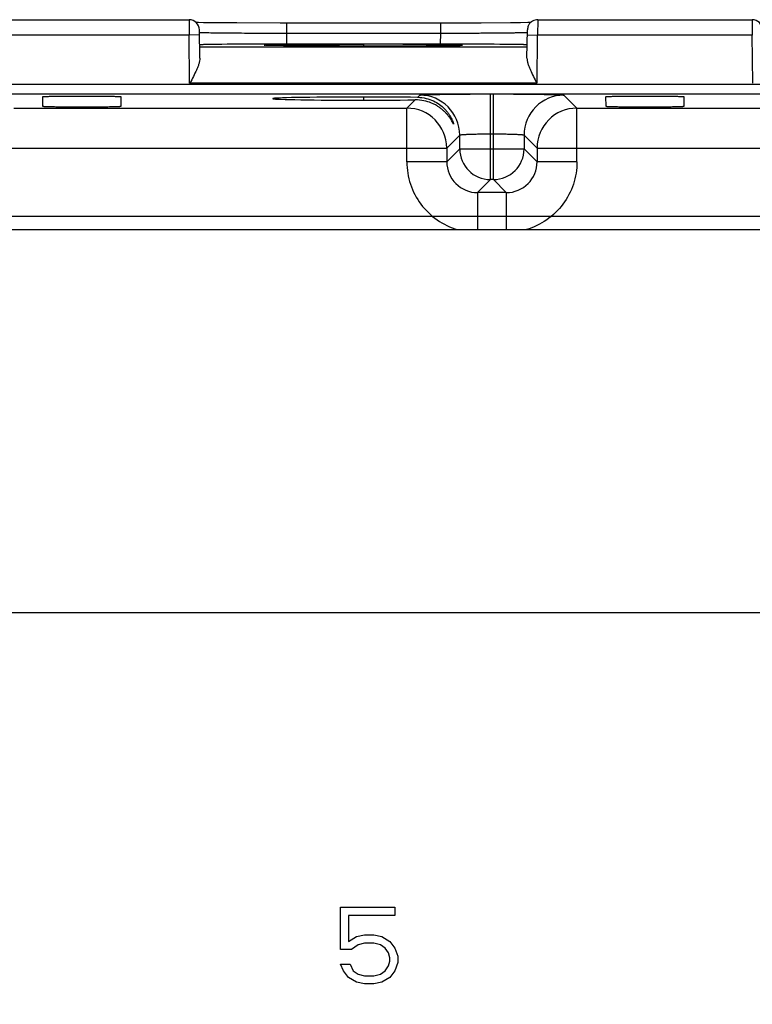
# Model space of a CAD drawing. Header units: inches. Extents: x 0 to 34, y 0 to 22.
# Tile 52 of 68: x 16.1 to 17.5, y 16.3 to 18.2. Entities that reach past the tile are written whole.
import ezdxf

# ---------------------------------------------------------------- set-up
doc = ezdxf.new("R2010")
doc.units = ezdxf.units.IN
doc.header["$LTSCALE"] = 1.87
doc.header["$MEASUREMENT"] = 0
doc.layers.get('0').update_dxf_attribs({"linetype": 'CONTINUOUS'})
doc.layers.add('DIMENSIONS', color=7, linetype='CONTINUOUS')
doc.styles.get("Standard").update_dxf_attribs({"font": 'txt', "width": 0.8})
doc.dimstyles.new('DIMSTYLE_1', dxfattribs={"dimtxt": 0.125, "dimasz": 0.18, "dimexe": 0.18, "dimexo": 0.0625, "dimgap": 0.09, "dimtad": 0, "dimtih": 1, "dimtoh": 1, "dimzin": 4, "dimdsep": 46, "dimtxsty": 'STANDARD', "dimblk": '_FILLED', "dimblk1": '_FILLED', "dimblk2": '_FILLED', "dimcen": 0.09, "dimadec": 0, "dimazin": 0, "dimtp": 0.01, "dimtm": 0.01, "dimtfac": 1, "dimtofl": 0, "dimtmove": 0, "dimatfit": 3, "dimldrblk": '_FILLED', "dimfxl": 1, "dimtolj": 1, "dimtzin": 4, "dimarcsym": 0})

# ---------------------------------------------------------------- blocks, each defined once
blk = doc.blocks.new('*D28')
at = {"layer": 'DIMENSIONS', "color": 2, "linetype": 'CONTINUOUS'}
blk.add_line((11.6309, 17.8466), (22.5948, 17.8466), dxfattribs=at)
at = {"layer": 'DIMENSIONS', "color": 2, "linetype": 'CONTINUOUS', "insert": (22.6573, 17.9091), "char_height": 0.125, "width": 1.125, "attachment_point": 1, "line_spacing_factor": 0.9}
blk.add_mtext('3.07{\\Ftxt.shx;\\W1.000000;\\H0.125000; }[77.9]', dxfattribs=at)
blk = doc.blocks.new('_FILLED')
at = {"color": 0, "linetype": 'BYBLOCK'}
blk.add_solid([(0, 0), (-1, 0.174), (-1, -0.174)], dxfattribs=at)

msp = doc.modelspace()

# ---------------------------------------------------------------- linework, layer by layer
at = {"color": 7, "linetype": 'CONTINUOUS'}
for p, q in [((16.0247, 18.2308), (16.4437, 18.2308)), ((16.4437, 18.2308), (16.4439, 18.2008)), ((16.4619, 18.2251), (16.4566, 18.2252)), ((16.4719, 18.2249), (16.4619, 18.2251)), ((16.4916, 18.2247), (16.4719, 18.2249)), ((16.5367, 18.2244), (16.4916, 18.2247)), ((16.6218, 18.2242), (16.5367, 18.2244)), ((17.0139, 18.2243), (16.6218, 18.2242)), ((16.6338, 18.2242), (16.6338, 18.2045)), ((16.9346, 18.2242), (16.9346, 18.2045)), ((17.0714, 18.2247), (17.0139, 18.2243)), ((17.0913, 18.2249), (17.0714, 18.2247)), ((17.1057, 18.2251), (17.0913, 18.2249)), ((17.1117, 18.2252), (17.1057, 18.2251)), ((17.1247, 18.2308), (17.1245, 18.2008)), ((17.1247, 18.2308), (17.5437, 18.2308)), ((17.5437, 18.2308), (17.5439, 18.2008)), ((16.4647, 18.1559), (16.4637, 18.2112)), ((16.6338, 18.2045), (16.9346, 18.2045)), ((16.6338, 18.2045), (16.6342, 18.1831)), ((16.9346, 18.2045), (16.9342, 18.1831)), ((17.1037, 18.1559), (17.1047, 18.2112)), ((16.4439, 18.2008), (16.0237, 18.2008)), ((16.4639, 18.2012), (16.4439, 18.2008)), ((16.4447, 18.1069), (16.4439, 18.2008)), ((17.1045, 18.2012), (17.1245, 18.2008)), ((17.1237, 18.2008), (17.1229, 18.1069)), ((17.5439, 18.2008), (17.1237, 18.2008)), ((17.5447, 18.1069), (17.5439, 18.2008)), ((17.1041, 18.1769), (16.4643, 18.1769)), ((16.5927, 18.183), (16.5816, 18.183)), ((16.6051, 18.1831), (16.5927, 18.183)), ((16.6148, 18.1803), (16.6042, 18.1805)), ((16.6342, 18.1831), (16.6051, 18.1831)), ((16.6344, 18.18), (16.6148, 18.1803)), ((16.9342, 18.1831), (16.6342, 18.1831)), ((16.6757, 18.1797), (16.6344, 18.18)), ((16.7394, 18.1794), (16.6757, 18.1797)), ((16.8345, 18.1794), (16.7394, 18.1794)), ((16.7842, 18.1828), (16.7842, 18.1794)), ((16.9066, 18.1798), (16.8345, 18.1794)), ((16.9422, 18.1801), (16.9066, 18.1798)), ((16.9633, 18.1831), (16.9342, 18.1831)), ((16.9646, 18.1817), (16.9414, 18.1821)), ((16.9414, 18.1801), (16.9681, 18.1805)), ((16.9569, 18.1803), (16.9422, 18.1801)), ((16.9642, 18.1805), (16.9569, 18.1803)), ((16.976, 18.183), (16.9633, 18.1831)), ((16.9697, 18.1806), (16.9642, 18.1805)), ((16.9681, 18.1805), (16.9691, 18.1806)), ((16.9867, 18.183), (16.976, 18.183)), ((11.9519, 18.1048), (20.5329, 18.1048)), ((17.1229, 18.1069), (16.4447, 18.1069)), ((11.9519, 18.0858), (20.5329, 18.0858)), ((16.1582, 18.0612), (16.158, 18.0804)), ((16.3104, 18.0804), (16.3102, 18.0612)), ((16.7842, 18.0797), (16.7842, 18.0735)), ((16.8852, 18.0741), (16.8691, 18.0579)), ((16.8944, 18.0833), (16.8902, 18.0791)), ((17.0324, 17.9183), (17.0324, 18.0857)), ((17.038, 17.9183), (17.038, 18.0857)), ((17.2013, 18.0579), (17.176, 18.0833)), ((17.2582, 18.0612), (17.258, 18.0804)), ((17.4104, 18.0804), (17.4102, 18.0612)), ((16.1013, 18.0579), (16.8691, 18.0579)), ((16.8691, 17.9529), (16.8691, 18.0579)), ((17.2013, 18.0579), (17.9691, 18.0579)), ((17.2013, 17.9529), (17.2013, 18.0579)), ((16.947, 17.98), (16.9724, 18.0053)), ((16.9724, 17.9783), (16.9724, 18.0053)), ((17.0324, 18.0077), (17.038, 18.0077)), ((17.098, 18.0053), (17.098, 17.9783)), ((17.098, 18.0053), (17.1233, 17.98)), ((16.0233, 17.98), (16.947, 17.98)), ((16.947, 17.98), (16.947, 17.9529)), ((16.9724, 17.9783), (16.947, 17.9529)), ((16.9724, 17.9783), (17.098, 17.9783)), ((17.1233, 17.9529), (17.098, 17.9783)), ((17.1233, 17.98), (18.047, 17.98)), ((17.1233, 17.98), (17.1233, 17.9529)), ((16.947, 17.9529), (16.8691, 17.9529)), ((17.2013, 17.9529), (17.1233, 17.9529)), ((17.007, 17.8929), (17.0324, 17.9183)), ((17.038, 17.9183), (17.0324, 17.9183)), ((17.038, 17.9183), (17.0633, 17.8929)), ((17.0633, 17.8929), (17.007, 17.8929)), ((17.007, 17.8929), (17.007, 17.8206)), ((17.0633, 17.8929), (17.0633, 17.8206)), ((12.1231, 17.8206), (20.3656, 17.8206)), ((12.1231, 17.0726), (20.3656, 17.0726)), ((16.7394, 16.4962), (16.8454, 16.4962)), ((16.7394, 16.4134), (16.7394, 16.4962)), ((16.8454, 16.4962), (16.8454, 16.4803)), ((16.8454, 16.4803), (16.755, 16.4803)), ((16.755, 16.4803), (16.755, 16.4294)), ((16.755, 16.4294), (16.7706, 16.4389)), ((16.7706, 16.4389), (16.7861, 16.4421)), ((16.7861, 16.4421), (16.8048, 16.4421)), ((16.8048, 16.4421), (16.8204, 16.4389)), ((16.8204, 16.4389), (16.836, 16.4294)), ((16.7737, 16.423), (16.7612, 16.4134)), ((16.7861, 16.4262), (16.7737, 16.423)), ((16.8048, 16.4262), (16.7861, 16.4262)), ((16.8173, 16.423), (16.8048, 16.4262)), ((16.8267, 16.4166), (16.8173, 16.423)), ((16.8329, 16.4071), (16.8267, 16.4166)), ((16.836, 16.4294), (16.8454, 16.4166)), ((16.8454, 16.4166), (16.8516, 16.4007)), ((16.7612, 16.4134), (16.7394, 16.4134)), ((16.836, 16.3975), (16.8329, 16.4071)), ((16.836, 16.3912), (16.836, 16.3975)), ((16.8516, 16.4007), (16.8516, 16.388)), ((16.7394, 16.3848), (16.7581, 16.3848)), ((16.7456, 16.3721), (16.7394, 16.3848)), ((16.7581, 16.3848), (16.7643, 16.3721)), ((16.8267, 16.3721), (16.8329, 16.3816)), ((16.8329, 16.3816), (16.836, 16.3912)), ((16.8516, 16.388), (16.8454, 16.3721)), ((16.755, 16.3593), (16.7456, 16.3721)), ((16.7706, 16.3498), (16.755, 16.3593)), ((16.7643, 16.3721), (16.7737, 16.3657)), ((16.7737, 16.3657), (16.7861, 16.3625)), ((16.7861, 16.3625), (16.8048, 16.3625)), ((16.8048, 16.3625), (16.8173, 16.3657)), ((16.8173, 16.3657), (16.8267, 16.3721)), ((16.836, 16.3593), (16.8204, 16.3498)), ((16.8454, 16.3721), (16.836, 16.3593)), ((16.7861, 16.3466), (16.7706, 16.3498)), ((16.8048, 16.3466), (16.7861, 16.3466)), ((16.8204, 16.3498), (16.8048, 16.3466))]:
    msp.add_line(p, q, dxfattribs=at)
for points in [[(16.6042, 18.1805), (16.599, 18.1806), (16.597, 18.1807), (16.5953, 18.1807), (16.594, 18.1808), (16.5932, 18.1808), (16.5931, 18.1808)], [(16.9757, 18.1809), (16.9757, 18.1809), (16.9754, 18.1808), (16.9746, 18.1808), (16.9734, 18.1807), (16.9717, 18.1807), (16.9697, 18.1806)]]:
    msp.add_lwpolyline(points, dxfattribs=at)
for centre, radius, start, end in [((16.4437, 18.2108), 0.02, 1.0002, 90.0017), ((17.5437, 18.2108), 0.02, 1.0002, 90.0017), ((16.6021, 8.2598), 9.9233, 90.11802, 90.60865), ((16.7827, 40.8939), 22.7145, 270.00373, 270.15448), ((16.8, 34.1442), 15.9648, 270.1576, 270.35276), ((16.8466, 26.518), 8.3385, 270.35518, 270.65103), ((16.9663, 8.2597), 9.9233, 89.39135, 89.88198), ((16.8861, 17.993), 0.0811, 87.3648, 90.6921), ((16.8944, 18.0053), 0.078, 0.0214, 89.9789), ((17.176, 18.0053), 0.078, 90.021, 179.979), ((16.869, 17.9799), 0.078, 0.0954, 89.9804), ((17.2014, 17.9799), 0.078, 90.021, 179.979), ((17.0324, 17.9783), 0.06, 180.0209, 269.979), ((17.038, 17.9783), 0.06, 270.0209, 359.979), ((17.007, 17.9529), 0.06, 179.9647, 270.0353), ((17.0634, 17.9529), 0.06, 269.9657, 0.0343)]:
    msp.add_arc(centre, radius, start, end, dxfattribs=at)
msp.add_ellipse((16.7842, 18.0766), major_axis=(0.1771, 0), ratio=0.017455, start_param=0.92934, end_param=5.318939, dxfattribs=at)
for points, knots in [([(17.1247, 18.2308), (17.1213, 18.2308), (17.1143, 18.229), (17.1092, 18.224), (17.1075, 18.221)], [0, 0, 0, 0, 0.500004, 1, 1, 1, 1]), ([(16.4638, 18.2062), (16.4638, 18.2061), (16.4639, 18.2061), (16.4639, 18.2061), (16.4641, 18.2061), (16.4645, 18.206), (16.4651, 18.206), (16.466, 18.2059), (16.4672, 18.2059), (16.4686, 18.2058), (16.4703, 18.2058), (16.4715, 18.2058), (16.4721, 18.2057)], [0, 0, 0, 0, 0.005016, 0.017296, 0.037297, 0.065075, 0.14396, 0.253854, 0.394589, 0.565985, 0.767852, 1, 1, 1, 1]), ([(16.4721, 18.2057), (16.4755, 18.2056), (16.4836, 18.2055), (16.5042, 18.2052), (16.5371, 18.2049), (16.583, 18.2046), (16.6163, 18.2045), (16.6338, 18.2045)], [0, 0, 0, 0, 0.063186, 0.149393, 0.382026, 0.675124, 1, 1, 1, 1]), ([(16.9346, 18.2045), (16.9455, 18.2045), (16.9671, 18.2046), (16.9983, 18.2047), (17.0231, 18.2049), (17.0414, 18.205), (17.0537, 18.2051), (17.0648, 18.2052), (17.0747, 18.2054), (17.0833, 18.2055), (17.0896, 18.2056), (17.094, 18.2057), (17.0966, 18.2057), (17.0989, 18.2058), (17.1008, 18.2059), (17.1023, 18.2059), (17.1033, 18.206), (17.1039, 18.206), (17.1042, 18.2061), (17.1044, 18.2061), (17.1046, 18.2061), (17.1046, 18.2061)], [0, 0, 0, 0, 0.193338, 0.379742, 0.551557, 0.630009, 0.702509, 0.768388, 0.82698, 0.87771, 0.920145, 0.938123, 0.95387, 0.967346, 0.978528, 0.987399, 0.993942, 0.996336, 0.998143, 0.999362, 1, 1, 1, 1]), ([(17.1075, 18.221), (17.107, 18.2203), (17.1055, 18.2172), (17.1047, 18.2137), (17.1047, 18.2112)], [0, 0, 0, 0, 0.251788, 1, 1, 1, 1]), ([(16.4967, 18.1825), (16.4942, 18.1825), (16.4896, 18.1824), (16.483, 18.1823), (16.4775, 18.1822), (16.4734, 18.1821), (16.4707, 18.182), (16.469, 18.182), (16.4676, 18.1819), (16.4664, 18.1818), (16.4655, 18.1818), (16.4649, 18.1817), (16.4646, 18.1817), (16.4644, 18.1817), (16.4643, 18.1816), (16.4643, 18.1816), (16.4643, 18.1816)], [0, 0, 0, 0, 0.228594, 0.429629, 0.601893, 0.744174, 0.803713, 0.855423, 0.899273, 0.935232, 0.963272, 0.983372, 0.990442, 0.995531, 0.998665, 1, 1, 1, 1]), ([(16.7842, 18.1794), (16.7764, 18.1794), (16.7608, 18.1794), (16.7378, 18.1794), (16.7155, 18.1795), (16.6941, 18.1796), (16.6741, 18.1797), (16.6558, 18.1798), (16.6393, 18.1799), (16.625, 18.1801), (16.6144, 18.1803), (16.6072, 18.1804), (16.6028, 18.1805), (16.5991, 18.1806), (16.5964, 18.1807), (16.5946, 18.1807), (16.5934, 18.1808), (16.5925, 18.1808), (16.5918, 18.1809), (16.5913, 18.1809), (16.5909, 18.181), (16.5908, 18.181), (16.5906, 18.181), (16.5905, 18.181), (16.5905, 18.1811), (16.5905, 18.1811), (16.5906, 18.1811), (16.5907, 18.1811), (16.5908, 18.1812), (16.5911, 18.1812), (16.5915, 18.1813), (16.5925, 18.1813), (16.5943, 18.1814), (16.5982, 18.1816), (16.6014, 18.1816), (16.6039, 18.1817)], [0, 0, 0, 0, 0.113157, 0.224966, 0.333464, 0.436922, 0.533901, 0.623002, 0.702956, 0.772552, 0.830719, 0.855268, 0.876667, 0.894822, 0.909661, 0.915826, 0.921149, 0.925627, 0.929255, 0.932031, 0.933099, 0.933953, 0.934594, 0.935025, 0.935257, 0.935383, 0.935652, 0.936124, 0.936807, 0.937702, 0.940135, 0.94342, 0.952539, 0.965032, 1, 1, 1, 1]), ([(16.6039, 18.1817), (16.6135, 18.1819), (16.6372, 18.1822), (16.6783, 18.1825), (16.7288, 18.1827), (16.7652, 18.1828), (16.7842, 18.1828)], [0, 0, 0, 0, 0.160066, 0.394776, 0.683334, 1, 1, 1, 1]), ([(16.9414, 18.1821), (16.9311, 18.1822), (16.9081, 18.1824), (16.8557, 18.1827), (16.8136, 18.1828), (16.7842, 18.1828)], [0, 0, 0, 0, 0.196733, 0.438143, 1, 1, 1, 1]), ([(16.9691, 18.1806), (16.9698, 18.1806), (16.9712, 18.1806), (16.9732, 18.1807), (16.9748, 18.1808), (16.976, 18.1808), (16.977, 18.1809), (16.9775, 18.181), (16.9778, 18.181), (16.9779, 18.181), (16.9779, 18.1811), (16.9779, 18.1811), (16.9779, 18.1811), (16.9778, 18.1811), (16.9777, 18.1811), (16.9776, 18.1812), (16.9773, 18.1812), (16.9769, 18.1812), (16.9763, 18.1813), (16.9752, 18.1814), (16.9738, 18.1814), (16.9719, 18.1815), (16.9698, 18.1816), (16.9673, 18.1816), (16.9655, 18.1817), (16.9646, 18.1817)], [0, 0, 0, 0, 0.102386, 0.189724, 0.261916, 0.318865, 0.360483, 0.386705, 0.394062, 0.396335, 0.397736, 0.398556, 0.399699, 0.401661, 0.404543, 0.413155, 0.425607, 0.441911, 0.462063, 0.513874, 0.580959, 0.663224, 0.76057, 0.872892, 1, 1, 1, 1]), ([(17.1042, 18.1816), (17.1042, 18.1816), (17.1041, 18.1816), (17.104, 18.1817), (17.1038, 18.1817), (17.1035, 18.1817), (17.1029, 18.1818), (17.102, 18.1818), (17.1008, 18.1819), (17.0994, 18.182), (17.0977, 18.182), (17.095, 18.1821), (17.0909, 18.1822), (17.0853, 18.1823), (17.0788, 18.1824), (17.0742, 18.1825), (17.0717, 18.1825)], [0, 0, 0, 0, 0.001341, 0.004499, 0.009627, 0.016748, 0.036978, 0.065172, 0.101291, 0.145288, 0.197118, 0.256731, 0.398989, 0.571047, 0.771765, 1, 1, 1, 1]), ([(16.4647, 18.1559), (16.4647, 18.1541), (16.4643, 18.1503), (16.4628, 18.1445), (16.4607, 18.1385), (16.4572, 18.1302), (16.4521, 18.1196), (16.4477, 18.1112), (16.4455, 18.1069)], [0, 0, 0, 0, 0.102673, 0.21564, 0.336353, 0.462749, 0.72757, 1, 1, 1, 1]), ([(17.1037, 18.1559), (17.1037, 18.1541), (17.1041, 18.1503), (17.1056, 18.1445), (17.1077, 18.1385), (17.1112, 18.1302), (17.1163, 18.1196), (17.1207, 18.1112), (17.1229, 18.1069)], [0, 0, 0, 0, 0.102673, 0.215635, 0.336335, 0.462732, 0.727565, 1, 1, 1, 1]), ([(16.1581, 18.0804), (16.1581, 18.0804), (16.1583, 18.0805), (16.1585, 18.0805), (16.159, 18.0806), (16.1596, 18.0807), (16.1604, 18.0807), (16.1613, 18.0808), (16.1625, 18.0809), (16.1644, 18.0809), (16.1672, 18.081), (16.171, 18.0811), (16.1755, 18.0812), (16.1805, 18.0813), (16.186, 18.0814), (16.1943, 18.0815), (16.2054, 18.0816), (16.2195, 18.0817), (16.2342, 18.0817), (16.2489, 18.0817), (16.263, 18.0816), (16.2741, 18.0815), (16.2823, 18.0814), (16.2879, 18.0813), (16.2929, 18.0812), (16.2974, 18.0811), (16.3012, 18.081), (16.304, 18.0809), (16.3059, 18.0809), (16.307, 18.0808), (16.308, 18.0807), (16.3088, 18.0807), (16.3094, 18.0806), (16.3099, 18.0805), (16.3101, 18.0805), (16.3103, 18.0804), (16.3103, 18.0804)], [0, 0, 0, 0, 0.000703, 0.002467, 0.005368, 0.009423, 0.014641, 0.02103, 0.028596, 0.037345, 0.058355, 0.08377, 0.113218, 0.146327, 0.182731, 0.22209, 0.30834, 0.402205, 0.499978, 0.597745, 0.691599, 0.77786, 0.817232, 0.85365, 0.88677, 0.916223, 0.941638, 0.962645, 0.971393, 0.97896, 0.98535, 0.990571, 0.994628, 0.997531, 0.999296, 1, 1, 1, 1]), ([(16.9605, 18.0267), (16.9605, 18.0267), (16.9605, 18.0266), (16.9604, 18.0266), (16.9604, 18.0266), (16.9603, 18.0266), (16.9602, 18.0267), (16.9601, 18.0269), (16.9599, 18.0272), (16.9597, 18.0276), (16.9595, 18.028), (16.9591, 18.0288), (16.9585, 18.0299), (16.9576, 18.0314), (16.9567, 18.0331), (16.9556, 18.035), (16.9544, 18.0369), (16.9525, 18.0397), (16.9499, 18.0432), (16.9464, 18.0475), (16.9422, 18.0517), (16.9376, 18.0558), (16.9324, 18.0597), (16.9267, 18.0634), (16.9181, 18.0678), (16.9059, 18.0722), (16.8954, 18.0737), (16.8899, 18.074)], [0, 0, 0, 0, 0.001248, 0.001598, 0.002009, 0.002638, 0.003536, 0.006196, 0.010011, 0.014924, 0.020865, 0.027763, 0.044134, 0.063503, 0.085415, 0.109429, 0.135165, 0.162405, 0.220671, 0.283098, 0.349143, 0.418488, 0.491052, 0.566877, 0.64605, 0.815058, 1, 1, 1, 1]), ([(16.8902, 18.0791), (16.8957, 18.079), (16.9063, 18.0777), (16.9208, 18.0726), (16.9329, 18.0655), (16.9412, 18.0584), (16.9467, 18.0523), (16.9503, 18.0477), (16.9533, 18.0432), (16.9558, 18.0388), (16.9575, 18.0353), (16.9586, 18.0326), (16.9592, 18.0309), (16.9598, 18.0295), (16.9601, 18.0282), (16.9604, 18.0274), (16.9605, 18.0269), (16.9605, 18.0267)], [0, 0, 0, 0, 0.177091, 0.338784, 0.487325, 0.624401, 0.688883, 0.750466, 0.808783, 0.86311, 0.912178, 0.934097, 0.953754, 0.97073, 0.984484, 0.99441, 1, 1, 1, 1]), ([(16.8944, 18.0833), (16.8945, 18.0834), (16.8948, 18.0835), (16.8955, 18.0836), (16.8964, 18.0837), (16.8976, 18.0838), (16.8992, 18.0839), (16.9019, 18.0841), (16.906, 18.0843), (16.9119, 18.0845), (16.9189, 18.0847), (16.9269, 18.0848), (16.936, 18.085), (16.946, 18.0852), (16.9608, 18.0853), (16.9808, 18.0855), (17.0061, 18.0857), (17.0235, 18.0857), (17.0324, 18.0857)], [0, 0, 0, 0, 0.002438, 0.007006, 0.01377, 0.022758, 0.033995, 0.047499, 0.081331, 0.123941, 0.17483, 0.233491, 0.299339, 0.371731, 0.45002, 0.621408, 0.807264, 1, 1, 1, 1]), ([(17.038, 18.0857), (17.0468, 18.0857), (17.0643, 18.0857), (17.0896, 18.0855), (17.1096, 18.0853), (17.1244, 18.0852), (17.1344, 18.085), (17.1435, 18.0848), (17.1515, 18.0847), (17.1585, 18.0845), (17.1644, 18.0843), (17.1685, 18.0841), (17.1712, 18.0839), (17.1728, 18.0838), (17.174, 18.0837), (17.1749, 18.0836), (17.1755, 18.0835), (17.1759, 18.0834), (17.176, 18.0833)], [0, 0, 0, 0, 0.192733, 0.378587, 0.549974, 0.628263, 0.700655, 0.766502, 0.825162, 0.87605, 0.918659, 0.952492, 0.965997, 0.977234, 0.986224, 0.992989, 0.99756, 1, 1, 1, 1]), ([(17.2581, 18.0804), (17.2581, 18.0804), (17.2583, 18.0805), (17.2585, 18.0805), (17.259, 18.0806), (17.2596, 18.0807), (17.2604, 18.0807), (17.2613, 18.0808), (17.2625, 18.0809), (17.2644, 18.0809), (17.2672, 18.081), (17.271, 18.0811), (17.2755, 18.0812), (17.2805, 18.0813), (17.286, 18.0814), (17.2943, 18.0815), (17.3054, 18.0816), (17.3195, 18.0817), (17.3342, 18.0817), (17.3489, 18.0817), (17.363, 18.0816), (17.3741, 18.0815), (17.3823, 18.0814), (17.3879, 18.0813), (17.3929, 18.0812), (17.3974, 18.0811), (17.4012, 18.081), (17.404, 18.0809), (17.4059, 18.0809), (17.407, 18.0808), (17.408, 18.0807), (17.4088, 18.0807), (17.4094, 18.0806), (17.4099, 18.0805), (17.4101, 18.0805), (17.4103, 18.0804), (17.4103, 18.0804)], [0, 0, 0, 0, 0.000703, 0.002467, 0.005368, 0.009423, 0.014641, 0.02103, 0.028596, 0.037345, 0.058355, 0.08377, 0.113218, 0.146327, 0.182731, 0.22209, 0.30834, 0.402205, 0.499978, 0.597745, 0.691599, 0.77786, 0.817232, 0.85365, 0.88677, 0.916223, 0.941638, 0.962645, 0.971393, 0.97896, 0.98535, 0.990571, 0.994628, 0.997531, 0.999296, 1, 1, 1, 1]), ([(16.3102, 18.0612), (16.3102, 18.0611), (16.3101, 18.0611), (16.3098, 18.061), (16.3093, 18.061), (16.3087, 18.0609), (16.3079, 18.0608), (16.3069, 18.0608), (16.3057, 18.0607), (16.3038, 18.0606), (16.301, 18.0605), (16.2972, 18.0604), (16.2927, 18.0603), (16.2877, 18.0602), (16.2822, 18.0601), (16.274, 18.06), (16.2629, 18.0599), (16.2488, 18.0598), (16.2342, 18.0598), (16.2195, 18.0598), (16.2055, 18.0599), (16.1944, 18.06), (16.1862, 18.0601), (16.1807, 18.0602), (16.1756, 18.0603), (16.1712, 18.0604), (16.1674, 18.0605), (16.1645, 18.0606), (16.1626, 18.0607), (16.1615, 18.0608), (16.1605, 18.0608), (16.1596, 18.0609), (16.159, 18.061), (16.1585, 18.061), (16.1583, 18.0611), (16.1581, 18.0611), (16.1581, 18.0612)], [0, 0, 0, 0, 0.000739, 0.002582, 0.005588, 0.009765, 0.015112, 0.021625, 0.0293, 0.038134, 0.059217, 0.084602, 0.113958, 0.146956, 0.183263, 0.222541, 0.308635, 0.402304, 0.499851, 0.597388, 0.691047, 0.777154, 0.816439, 0.852744, 0.885725, 0.915066, 0.940452, 0.96157, 0.970439, 0.978159, 0.984721, 0.990117, 0.99434, 0.997385, 0.999253, 1, 1, 1, 1]), ([(17.4102, 18.0612), (17.4102, 18.0611), (17.4101, 18.0611), (17.4098, 18.061), (17.4093, 18.061), (17.4087, 18.0609), (17.4079, 18.0608), (17.4069, 18.0608), (17.4057, 18.0607), (17.4038, 18.0606), (17.401, 18.0605), (17.3972, 18.0604), (17.3927, 18.0603), (17.3877, 18.0602), (17.3822, 18.0601), (17.374, 18.06), (17.3629, 18.0599), (17.3488, 18.0598), (17.3342, 18.0598), (17.3195, 18.0598), (17.3055, 18.0599), (17.2944, 18.06), (17.2862, 18.0601), (17.2807, 18.0602), (17.2756, 18.0603), (17.2712, 18.0604), (17.2674, 18.0605), (17.2645, 18.0606), (17.2626, 18.0607), (17.2615, 18.0608), (17.2605, 18.0608), (17.2596, 18.0609), (17.259, 18.061), (17.2585, 18.061), (17.2583, 18.0611), (17.2581, 18.0611), (17.2581, 18.0612)], [0, 0, 0, 0, 0.000739, 0.002582, 0.005588, 0.009765, 0.015112, 0.021625, 0.0293, 0.038134, 0.059217, 0.084602, 0.113958, 0.146956, 0.183263, 0.222541, 0.308635, 0.402304, 0.499851, 0.597388, 0.691047, 0.777154, 0.816439, 0.852744, 0.885725, 0.915066, 0.940452, 0.96157, 0.970439, 0.978159, 0.984721, 0.990117, 0.99434, 0.997385, 0.999253, 1, 1, 1, 1]), ([(16.9724, 18.0053), (16.9724, 18.0054), (16.9726, 18.0055), (16.9728, 18.0056), (16.9733, 18.0057), (16.9741, 18.0059), (16.9754, 18.0061), (16.9775, 18.0063), (16.98, 18.0065), (16.983, 18.0067), (16.9865, 18.0068), (16.992, 18.0071), (16.9998, 18.0073), (17.01, 18.0075), (17.021, 18.0077), (17.0286, 18.0077), (17.0324, 18.0077)], [0, 0, 0, 0, 0.002848, 0.00765, 0.014633, 0.023848, 0.048983, 0.082975, 0.125615, 0.176447, 0.234952, 0.300608, 0.451017, 0.622174, 0.807856, 1, 1, 1, 1]), ([(17.038, 18.0077), (17.0418, 18.0077), (17.0494, 18.0077), (17.0604, 18.0075), (17.0706, 18.0073), (17.0783, 18.0071), (17.0838, 18.0068), (17.0873, 18.0067), (17.0904, 18.0065), (17.0929, 18.0063), (17.095, 18.0061), (17.0963, 18.0059), (17.0971, 18.0057), (17.0975, 18.0056), (17.0978, 18.0055), (17.0979, 18.0054), (17.098, 18.0053)], [0, 0, 0, 0, 0.192144, 0.377826, 0.548984, 0.699392, 0.765048, 0.823553, 0.874385, 0.917025, 0.951017, 0.976152, 0.985367, 0.99235, 0.997152, 1, 1, 1, 1]), ([(16.8691, 17.9529), (16.8692, 17.9382), (16.8738, 17.9086), (16.8946, 17.8689), (16.9268, 17.8377), (16.9539, 17.8249), (16.968, 17.8206)], [0, 0, 0, 0, 0.250012, 0.5, 0.749988, 1, 1, 1, 1]), ([(17.2013, 17.9529), (17.2012, 17.9382), (17.1966, 17.9086), (17.1758, 17.8689), (17.1436, 17.8377), (17.1165, 17.8249), (17.1025, 17.8206)], [0, 0, 0, 0, 0.250001, 0.5, 0.749999, 1, 1, 1, 1])]:
    msp.add_open_spline(points, degree=3, knots=knots, dxfattribs=at)

# ---------------------------------------------------------------- dimensions: what is measured, and where the dimension line sits
at = {"layer": 'DIMENSIONS', "color": 2, "linetype": 'CONTINUOUS'}
dim = msp.add_ordinate_dim(feature_location=(11.63088, 17.84663), offset=(10.96394, 0), dtype=0, origin=(11.56838, 14.78155), dimstyle='DIMSTYLE_1', dxfattribs=at)
dim.commit()
dim.dimension.update_dxf_attribs({"geometry": '*D28', "text_midpoint": (23.21982, 17.84663)})

doc.saveas('drawing.dxf')
